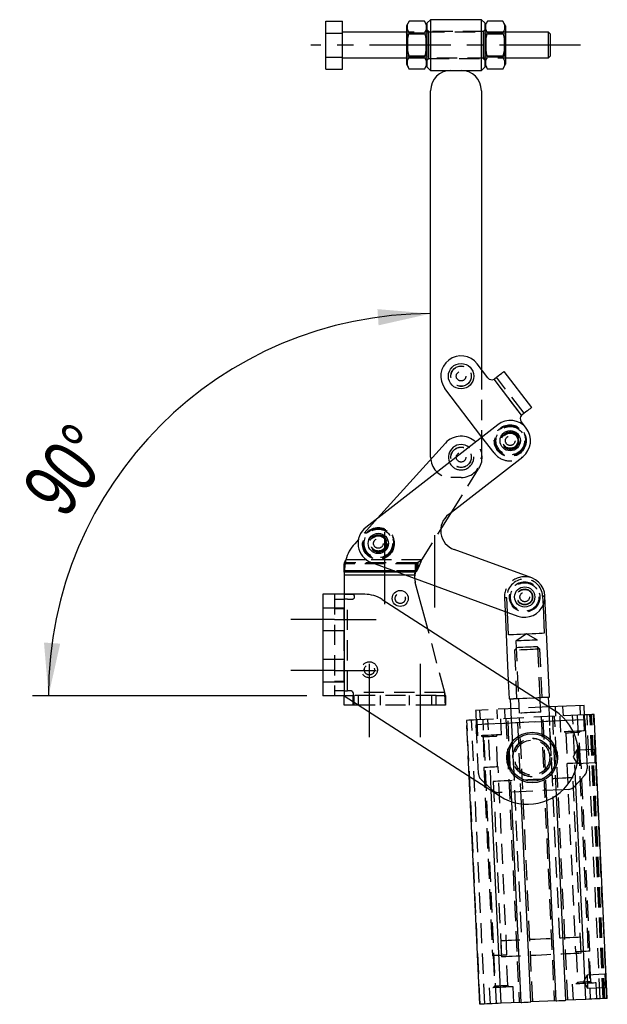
# Model space of a CAD drawing. Extents: x 96 to 729, y 56 to 572.
# Tile 5 of 14: x 311 to 384, y 73 to 196. Entities that reach past the tile are written whole.
import ezdxf

# ---------------------------------------------------------------- set-up
doc = ezdxf.new("R2010")
doc.units = 0
doc.header["$LTSCALE"] = 2
doc.linetypes.add('CENTERX2', pattern=[20.32, 12.7, -2.54, 2.54, -2.54])
doc.linetypes.add('HIDDEN', pattern=[1.905, 1.27, -0.635])
doc.layers.get('0').update_dxf_attribs({"linetype": 'CONTINUOUS'})
doc.styles.add('SLDTEXTSTYLE0', font='TXT', dxfattribs={"width": 0.75})
doc.dimstyles.new('SLDDIMSTYLE6', dxfattribs={"dimtxt": 7, "dimasz": 6.604, "dimexe": 0, "dimexo": 0.0625, "dimgap": 1.75, "dimtad": 1, "dimdec": 4, "dimlfac": 5, "dimzin": 12, "dimtxsty": 'SLDTEXTSTYLE0', "dimsah": 1, "dimcen": 0.09, "dimazin": 3, "dimtfac": 1, "dimtofl": 0, "dimtmove": 0, "dimatfit": 3, "dimtolj": 1, "dimtzin": 12})

# ---------------------------------------------------------------- blocks, each defined once
blk = doc.blocks.new('_D_15')
at = {"color": 179, "linetype": 'CONTINUOUS'}
blk.add_line((346.52, 111.21), (312.19, 111.21), dxfattribs=at)
blk.add_arc((362.04, 111.21), 47.86, 90, 180, dxfattribs=at)
for points in [[(362.04, 159.07), (355.38, 159.63), (355.52, 157.6)], [(314.19, 111.21), (315.65, 117.73), (313.62, 117.87)]]:
    blk.add_solid(points, dxfattribs=at)
at = {"color": 179, "linetype": 'CONTINUOUS', "insert": (310.58, 137.38, 0.04), "char_height": 7, "attachment_point": 1, "rotation": 53.1915, "style": 'SLDTEXTSTYLE0'}
blk.add_mtext('90°', dxfattribs=at)

msp = doc.modelspace()

# ---------------------------------------------------------------- linework, layer by layer
at = {"color": 7, "linetype": 'CONTINUOUS'}
for p, q in [((348.896905, 195.711333), (351.016906, 195.711333)), ((348.896905, 194.21022), (348.896905, 195.711333)), ((351.016906, 194.21022), (351.016906, 195.711333)), ((359.364598, 195.711333), (359.016905, 195.109112)), ((359.016905, 195.109112), (359.016905, 190.309108)), ((361.269213, 195.711333), (359.364598, 195.711333)), ((361.616905, 195.109112), (361.269213, 195.711333)), ((362.016905, 195.884109), (361.616905, 195.484109)), ((361.616905, 192.709107), (361.616905, 195.484109)), ((368.416905, 195.884109), (362.016905, 195.884109)), ((362.016905, 195.884109), (362.016905, 192.709107)), ((368.816905, 195.484109), (368.416905, 195.884109)), ((368.416905, 192.709107), (368.416905, 195.884109)), ((369.164598, 195.711333), (368.816905, 195.109112)), ((368.816905, 195.484109), (368.816905, 192.709107)), ((371.069213, 195.711333), (369.164598, 195.711333)), ((371.416906, 195.109112), (371.069213, 195.711333)), ((371.416906, 195.109112), (371.416906, 190.309108)), ((348.896905, 191.208), (348.896905, 194.21022)), ((348.896905, 194.21022), (351.016906, 194.21022)), ((359.016905, 194.30911), (351.016906, 194.30911)), ((351.016906, 191.208), (351.016906, 194.21022)), ((361.269213, 194.21022), (359.364598, 194.21022)), ((371.069213, 194.21022), (369.164598, 194.21022)), ((376.816905, 194.30911), (371.416906, 194.30911)), ((377.016905, 194.109107), (376.816905, 194.30911)), ((376.816905, 191.323472), (376.816905, 194.30911)), ((377.016905, 194.109107), (377.016905, 191.496677)), ((361.616905, 189.934111), (361.616905, 192.709107)), ((362.016905, 192.709107), (362.016905, 189.534111)), ((368.416905, 189.534111), (368.416905, 192.709107)), ((368.816905, 192.709107), (368.816905, 189.934111)), ((348.896905, 191.208), (351.016906, 191.208)), ((348.896905, 189.706887), (348.896905, 191.208)), ((351.016906, 189.706887), (351.016906, 191.208)), ((361.269213, 191.208), (359.364598, 191.208)), ((371.069213, 191.208), (369.164598, 191.208)), ((376.816905, 191.10911), (376.816905, 191.323472)), ((376.816905, 191.10911), (377.016905, 191.309107)), ((377.016905, 191.496677), (377.016905, 191.309107)), ((351.016906, 191.10911), (359.016905, 191.10911)), ((359.016905, 190.309108), (359.364598, 189.706887)), ((361.269213, 189.706887), (361.616905, 190.309108)), ((361.616905, 189.934111), (362.016905, 189.534111)), ((368.416905, 189.534111), (368.816905, 189.934111)), ((368.816905, 190.309108), (369.164598, 189.706887)), ((371.069213, 189.706887), (371.416906, 190.309108)), ((371.416906, 191.10911), (376.816905, 191.10911)), ((348.896905, 189.706887), (351.016906, 189.706887)), ((361.269213, 189.706887), (359.364598, 189.706887)), ((362.016905, 189.534111), (364.581906, 189.534111)), ((364.581906, 189.534111), (365.851906, 189.534111)), ((365.851906, 189.534111), (368.416905, 189.534111)), ((371.069213, 189.706887), (369.164598, 189.706887)), ((362.041906, 141.07411), (362.041906, 186.994112)), ((368.391905, 186.994112), (368.391905, 152.091346)), ((369.205577, 151.023189), (367.872449, 152.773268)), ((374.697489, 147.312165), (371.255595, 151.830546)), ((369.979565, 150.865261), (370.046451, 150.909475)), ((373.427952, 146.338356), (369.979565, 150.865261)), ((368.465332, 143.611661), (363.831362, 149.694953)), ((374.029076, 144.691093), (373.374632, 145.550222)), ((373.488345, 146.391095), (373.427952, 146.338356)), ((370.44769, 145.155773), (353.927861, 132.288028)), ((368.391905, 143.708054), (368.391905, 143.554468)), ((363.89203, 142.842863), (355.404505, 133.438226)), ((362.041906, 141.07411), (362.055854, 140.808282)), ((364.278979, 133.911552), (373.569377, 141.148097)), ((363.302005, 132.012967), (364.687445, 134.229718)), ((352.995355, 130.768757), (352.530231, 130.253374)), ((374.693619, 125.965244), (364.967423, 129.522234)), ((351.221505, 126.672877), (351.221505, 127.712108)), ((351.231779, 127.873563), (351.231779, 126.834332)), ((354.616306, 127.898709), (372.94882, 121.194282)), ((351.221505, 126.672877), (351.221505, 126.672674)), ((351.221505, 126.672674), (351.221505, 126.326264)), ((351.221505, 126.326264), (351.221505, 123.91403)), ((361.682978, 119.578329), (360.122648, 125.40156)), ((348.521506, 123.91403), (348.521506, 111.21403)), ((351.221505, 123.91403), (348.521506, 123.91403)), ((351.221505, 123.91403), (351.221505, 111.21403)), ((353.784478, 123.91403), (351.221505, 123.91403)), ((376.945366, 111.05112), (376.358489, 123.69751)), ((355.953035, 123.275185), (377.614089, 109.299863)), ((376.113101, 122.484831), (376.273495, 119.02855)), ((371.362262, 121.774506), (371.766076, 113.072896)), ((371.800989, 118.820996), (371.669133, 121.662279)), ((351.221505, 111.21403), (348.521506, 111.21403)), ((351.221505, 111.21403), (370.728922, 98.628196)), ((351.221505, 110.02403), (351.221505, 111.21403)), ((376.008481, 110.962205), (376.006377, 111.007545)), ((376.863249, 109.800581), (376.807622, 110.999291)), ((352.421505, 110.02403), (351.221505, 110.02403)), ((353.065946, 110.02403), (352.421505, 110.02403)), ((375.735425, 110.949534), (375.102693, 110.920171)), ((375.756359, 110.498437), (375.735425, 110.949534)), ((381.258519, 110.004551), (376.839696, 109.799488)), ((384.163164, 73.299743), (382.512857, 108.86147)), ((381.341961, 108.206486), (381.626259, 102.080304)), ((368.180364, 72.558031), (366.854529, 101.127885)), ((381.3145, 101.216395), (380.078966, 99.860605)), ((381.472658, 73.174883), (380.226735, 100.022757)), ((370.870868, 72.682888), (369.634049, 99.334589)), ((378.972748, 73.058871), (377.780986, 98.73965)), ((379.247642, 99.470176), (378.628961, 99.441465)), ((373.370777, 72.798903), (372.204696, 97.926302)), ((374.577479, 72.854901), (373.426453, 97.65789)), ((377.766048, 73.002873), (376.601492, 98.097373)), ((373.370777, 72.798903), (370.870868, 72.682888)), ((377.766048, 73.002873), (374.577479, 72.854901)), ((381.472658, 73.174883), (378.972748, 73.058871))]:
    msp.add_line(p, q, dxfattribs=at)
at = {"color": 7, "linetype": 'HIDDEN'}
for p, q in [((371.416906, 194.30911), (359.016905, 194.30911)), ((359.133299, 194.059111), (359.016905, 194.225336)), ((359.133299, 194.059111), (359.133299, 191.35911)), ((361.500511, 194.059111), (359.133299, 194.059111)), ((361.616905, 194.225336), (361.500511, 194.059111)), ((361.500511, 191.35911), (361.500511, 194.059111)), ((361.816905, 194.409109), (361.616905, 194.609112)), ((361.816905, 192.709107), (361.816905, 194.409109)), ((368.616905, 194.409109), (361.816905, 194.409109)), ((368.816905, 194.609112), (368.616905, 194.409109)), ((368.616905, 194.409109), (368.616905, 192.709107)), ((368.9333, 194.059111), (368.816905, 194.225336)), ((368.9333, 194.059111), (368.9333, 191.35911)), ((371.300511, 194.059111), (368.9333, 194.059111)), ((371.416906, 194.225336), (371.300511, 194.059111)), ((371.300511, 191.35911), (371.300511, 194.059111)), ((361.816905, 191.009111), (361.816905, 192.709107)), ((368.616905, 192.709107), (368.616905, 191.009111)), ((359.016905, 191.192884), (359.133299, 191.35911)), ((359.133299, 191.35911), (361.500511, 191.35911)), ((361.500511, 191.35911), (361.616905, 191.192884)), ((368.816905, 191.192884), (368.9333, 191.35911)), ((368.9333, 191.35911), (371.300511, 191.35911)), ((371.300511, 191.35911), (371.416906, 191.192884)), ((359.016905, 191.10911), (371.416906, 191.10911)), ((361.616905, 190.809108), (361.816905, 191.009111)), ((361.816905, 191.009111), (368.616905, 191.009111)), ((368.616905, 191.009111), (368.816905, 190.809108)), ((368.391905, 152.091346), (368.391905, 143.708054)), ((373.427952, 146.338356), (369.979565, 150.865261)), ((373.742903, 146.585006), (370.301007, 151.103387)), ((368.391905, 143.554468), (368.391905, 141.07411)), ((369.98799, 141.612778), (368.465332, 143.611661)), ((364.687445, 134.229718), (368.090634, 139.674933)), ((365.851906, 138.534109), (364.581906, 138.534109)), ((355.404505, 133.438226), (352.995355, 130.768757)), ((360.931433, 128.219973), (363.302005, 132.012967)), ((360.162373, 127.711905), (351.221505, 127.711905)), ((360.293334, 127.873563), (351.231779, 127.873563)), ((360.931433, 128.219973), (351.409758, 128.219973)), ((360.931433, 128.219973), (354.008634, 128.219973)), ((360.162373, 126.672877), (360.162373, 127.712108)), ((360.293334, 127.873563), (360.422171, 127.928928)), ((360.293334, 126.834332), (360.293334, 127.873563)), ((360.293334, 126.834332), (360.422171, 127.055792)), ((360.422171, 127.928928), (360.422171, 127.055792)), ((360.162373, 126.672674), (351.221505, 126.672674)), ((360.050204, 126.326264), (351.221505, 126.326264)), ((360.293334, 126.834332), (351.231779, 126.834332)), ((360.293334, 126.834332), (357.526725, 126.834332)), ((360.162373, 126.672674), (357.968762, 126.672674)), ((360.050204, 126.326264), (358.915982, 126.326264)), ((360.162373, 126.672877), (360.162373, 126.672674)), ((360.162373, 126.526264), (360.162373, 126.672674)), ((350.021506, 123.91403), (350.021506, 111.21403)), ((351.221505, 123.91403), (351.221505, 111.21403)), ((351.221505, 123.91403), (351.221505, 123.904029)), ((352.221505, 123.904029), (351.221505, 123.904029)), ((351.221505, 123.904029), (351.221505, 123.30403)), ((371.28395, 123.462016), (371.362262, 121.774506)), ((371.669133, 121.662279), (371.584966, 123.475986)), ((376.057473, 123.683541), (376.113101, 122.484831)), ((350.021506, 122.16403), (348.521506, 122.16403)), ((350.021506, 123.30403), (351.221505, 123.30403)), ((351.221505, 122.16403), (350.021506, 122.16403)), ((351.221505, 122.10403), (350.021506, 122.10403)), ((351.221505, 123.30403), (351.221505, 122.10403)), ((351.621505, 123.30403), (351.221505, 123.30403)), ((351.221505, 113.02403), (351.221505, 122.10403)), ((351.621505, 111.82403), (351.621505, 123.30403)), ((351.621505, 123.30403), (352.221505, 123.30403)), ((348.521506, 119.36403), (350.021506, 119.36403)), ((350.021506, 119.36403), (351.221505, 119.36403)), ((363.814326, 111.62403), (361.682978, 119.578329)), ((374.036447, 118.941925), (372.715789, 118.062588)), ((375.432866, 118.188679), (374.036447, 118.941925)), ((372.821708, 117.221205), (372.529459, 116.900513)), ((372.715789, 118.062588), (373.049559, 110.870328)), ((375.726019, 117.048854), (375.405327, 117.341103)), ((375.766635, 110.996419), (375.432866, 118.188679)), ((372.529459, 116.900513), (372.811921, 110.813863)), ((376.006377, 111.007545), (375.726019, 117.048854)), ((350.021506, 115.76403), (348.521506, 115.76403)), ((351.221505, 115.76403), (350.021506, 115.76403)), ((348.521506, 112.96403), (350.021506, 112.96403)), ((350.021506, 113.02403), (351.221505, 113.02403)), ((350.021506, 112.96403), (351.221505, 112.96403)), ((351.221505, 113.02403), (351.221505, 111.82403)), ((371.766076, 113.072896), (371.870828, 110.815627)), ((351.221505, 111.82403), (350.021506, 111.82403)), ((351.221505, 111.82403), (351.621505, 111.82403)), ((351.221505, 111.82403), (351.221505, 111.22403)), ((351.221505, 111.21403), (351.221505, 111.22403)), ((351.221505, 111.22403), (352.421505, 111.22403)), ((352.021505, 111.82403), (351.621505, 111.82403)), ((363.814326, 111.62403), (352.304348, 111.62403)), ((352.321506, 111.52403), (352.321506, 111.22403)), ((352.321506, 110.02403), (352.321506, 111.22403)), ((362.721505, 111.22403), (352.421505, 111.22403)), ((352.421505, 111.22403), (352.421505, 110.02403)), ((352.421505, 111.22403), (352.421505, 110.439812)), ((352.971505, 111.22403), (352.971505, 110.02403)), ((355.771505, 110.02403), (355.771505, 111.22403)), ((359.371505, 111.22403), (359.371505, 110.02403)), ((362.171505, 110.02403), (362.171505, 111.22403)), ((362.721505, 110.02403), (362.721505, 111.22403)), ((362.721505, 111.22403), (363.921506, 111.22403)), ((363.921506, 111.22403), (363.921506, 110.02403)), ((362.721505, 110.02403), (353.065946, 110.02403)), ((363.921506, 110.02403), (362.721505, 110.02403)), ((376.839696, 109.799488), (367.67314, 109.374098)), ((372.012781, 110.776778), (373.41276, 80.609245)), ((375.102693, 110.920171), (373.084978, 110.826535)), ((373.16842, 109.02847), (373.084978, 110.826535)), ((375.818867, 109.151469), (375.756359, 110.498437)), ((378.207599, 80.831758), (376.863249, 109.800581)), ((377.718018, 108.638957), (377.662389, 109.837666)), ((378.561423, 109.879388), (378.61705, 108.680678)), ((380.814685, 108.782663), (380.759056, 109.981373)), ((381.314148, 108.805841), (367.728768, 108.175388)), ((368.172603, 109.397276), (368.228231, 108.198566)), ((370.425865, 108.300551), (370.370238, 109.499261)), ((371.26927, 109.540982), (371.324899, 108.342273)), ((375.870006, 108.553196), (377.520311, 72.991467)), ((376.601492, 98.097373), (376.115743, 108.5646)), ((377.280462, 100.810257), (376.918878, 108.601871)), ((377.780986, 98.73965), (377.322443, 108.620599)), ((379.218485, 73.070274), (377.56818, 108.632003)), ((378.21748, 108.662135), (378.310194, 106.664285)), ((380.226735, 100.022757), (379.822353, 108.736612)), ((380.385147, 108.762729), (382.035453, 73.201002)), ((381.306969, 106.803356), (381.214255, 108.801206)), ((383.27386, 73.258472), (381.623555, 108.8202)), ((383.640452, 73.275484), (381.990147, 108.837212)), ((383.723636, 73.279346), (382.073331, 108.841073)), ((383.845829, 73.285014), (382.195522, 108.846743)), ((384.103229, 73.296959), (382.452922, 108.858688)), ((366.854529, 101.127885), (366.530058, 108.119759)), ((368.240299, 72.560812), (366.589994, 108.122541)), ((368.821606, 72.587789), (367.171301, 108.149517)), ((381.341961, 108.206486), (367.756582, 107.576033)), ((378.992032, 108.097434), (367.756582, 107.576033)), ((368.040879, 101.44985), (367.756582, 107.576033)), ((367.828661, 108.180023), (367.921374, 106.182173)), ((370.268117, 72.654919), (368.617811, 108.216645)), ((369.634049, 99.334589), (369.220563, 108.244617)), ((370.918149, 106.321244), (370.825436, 108.319094)), ((371.474737, 108.349226), (373.125042, 72.787497)), ((372.204696, 97.926302), (371.720472, 108.36063)), ((372.124038, 108.379358), (372.485622, 100.587744)), ((373.426453, 97.65789), (372.927174, 108.416629)), ((374.823215, 72.866304), (373.172909, 108.428033)), ((368.420837, 106.205352), (368.60188, 106.040367)), ((370.253702, 106.117023), (370.418688, 106.298066)), ((370.4311, 102.294337), (370.253702, 106.117023)), ((378.809657, 106.687464), (378.9907, 106.522479)), ((378.9907, 106.522479), (379.168098, 102.699792)), ((380.642522, 106.599135), (380.807506, 106.780177)), ((380.81992, 102.776449), (380.642522, 106.599135)), ((368.60188, 106.040367), (368.779278, 102.217681)), ((380.318165, 104.381714), (379.879654, 103.533675)), ((382.542572, 104.484942), (380.318165, 104.381714)), ((382.650401, 104.603268), (382.542572, 104.484942)), ((379.094977, 102.696399), (380.188999, 79.121772)), ((379.879654, 103.533675), (380.394821, 102.729892)), ((380.394821, 102.729892), (382.619228, 102.83312)), ((381.987064, 79.205213), (380.893042, 102.779842)), ((382.619228, 102.83312), (382.737552, 102.725289)), ((368.706157, 102.214288), (369.80018, 78.63966)), ((371.598244, 78.723101), (370.504222, 102.29773)), ((369.787097, 99.382993), (368.431308, 100.618527)), ((369.888417, 100.467216), (370.908268, 78.490866)), ((380.897518, 78.954435), (379.877666, 100.930785)), ((378.628961, 99.441465), (370.651006, 99.071234)), ((370.815555, 80.488715), (370.908268, 78.490866)), ((380.897518, 78.954435), (380.804804, 80.952285)), ((380.26212, 79.125164), (380.439519, 75.30248)), ((382.091341, 75.379134), (381.913942, 79.201821)), ((369.873301, 78.643052), (370.0507, 74.820367)), ((371.702522, 74.897022), (371.525123, 78.719709)), ((380.439519, 75.30248), (380.274535, 75.121436)), ((381.625429, 76.212032), (381.186918, 75.363992)), ((381.186918, 75.363992), (381.702085, 74.560208)), ((383.849837, 76.315258), (381.625429, 76.212032)), ((382.272384, 75.214148), (382.091341, 75.379134)), ((382.864561, 73.239476), (382.771846, 75.237329)), ((383.957668, 76.433585), (383.849837, 76.315258)), ((369.386252, 74.616144), (369.478966, 72.618295)), ((370.0507, 74.820367), (369.885715, 74.639324)), ((371.883564, 74.732036), (371.702522, 74.897022)), ((372.475741, 72.757367), (372.383027, 74.755216)), ((379.775072, 75.098256), (379.867785, 73.100407)), ((381.702085, 74.560208), (383.926492, 74.663437)), ((383.926492, 74.663437), (384.044819, 74.555607))]:
    msp.add_line(p, q, dxfattribs=at)
at = {"color": 218, "linetype": 'CENTERX2', "ltscale": 0.4}
msp.add_line((380.816905, 192.70911), (347.016905, 192.70911), dxfattribs=at)
at = {"color": 179, "linetype": 'CENTERX2', "ltscale": 0.4}
for p, q in [((356.301505, 122.672876), (356.301505, 131.712107)), ((362.576099, 122.277425), (362.576099, 131.316655)), ((350.021505, 120.76403), (344.521505, 120.76403)), ((350.021505, 120.76403), (355.221505, 120.76403)), ((354.371505, 106.02403), (354.371505, 115.22403)), ((360.771505, 106.02403), (360.771505, 115.22403)), ((350.021505, 114.36403), (344.521505, 114.36403)), ((350.021505, 114.36403), (355.221505, 114.36403))]:
    msp.add_line(p, q, dxfattribs=at)
at = {"color": 8, "linetype": 'CONTINUOUS'}
for p, q in [((354.008634, 128.219973), (351.409758, 128.219973)), ((357.968762, 126.672674), (351.221505, 126.672674)), ((358.915982, 126.326264), (351.221505, 126.326264)), ((357.526725, 126.834332), (351.231779, 126.834332)), ((352.421505, 110.439812), (352.421505, 110.02403)), ((381.341961, 108.206486), (378.992032, 108.097434))]:
    msp.add_line(p, q, dxfattribs=at)
at = {"color": 7, "linetype": 'CONTINUOUS', "flags": 128}
for points in [[(370.046451, 150.909475), (370.285501, 151.091573), (370.513647, 151.265366), (370.722667, 151.424588), (370.905032, 151.563502), (371.05417, 151.677109), (371.16471, 151.761315), (371.232666, 151.813082), (371.255595, 151.830546)], [(374.697489, 147.312165), (374.674562, 147.294701), (374.606604, 147.242934), (374.496064, 147.158728), (374.346926, 147.045121), (374.164561, 146.906207), (373.955541, 146.746985), (373.727395, 146.573193), (373.488345, 146.391095)], [(376.273495, 119.02855), (375.997018, 119.01572), (375.645391, 118.999402), (375.232098, 118.980222), (374.772989, 118.958917), (374.285667, 118.936302), (373.788819, 118.913245), (373.301496, 118.89063), (372.842387, 118.869323), (372.429094, 118.850144), (372.077467, 118.833827), (371.800989, 118.820996)], [(375.036994, 110.962559), (375.462117, 110.982287), (375.879859, 111.001673), (376.244405, 111.018591), (376.542585, 111.032428), (376.763617, 111.042686), (376.899515, 111.048992), (376.945366, 111.05112)], [(376.807622, 110.999291), (376.76124, 110.997138), (376.623893, 110.990765), (376.400891, 110.980416), (376.100867, 110.966493), (375.735425, 110.949534)], [(381.341961, 108.206486), (381.325683, 108.557271), (381.31003, 108.894576), (381.295604, 109.205438), (381.282959, 109.47791), (381.272582, 109.701523), (381.264872, 109.867682), (381.260123, 109.970002), (381.258519, 110.004551)], [(382.512857, 108.86147), (382.238345, 108.84873), (381.9446, 108.835099), (381.632354, 108.820608), (381.314148, 108.805841)], [(373.370777, 72.798903), (373.445668, 72.802378), (373.694258, 72.813914), (373.974128, 72.826902), (374.253999, 72.83989), (374.502588, 72.851426), (374.577479, 72.854901)], [(377.766048, 73.002873), (377.840938, 73.006348), (378.089528, 73.017884), (378.369399, 73.030872), (378.649268, 73.04386), (378.897858, 73.055396), (378.972748, 73.058871)], [(384.163164, 73.299743), (383.888649, 73.287002), (383.594905, 73.273371), (383.28266, 73.258881), (382.952692, 73.243568), (382.605823, 73.227472), (382.242918, 73.210631), (381.864882, 73.193086), (381.472658, 73.174883)], [(370.870868, 72.682888), (370.478644, 72.664688), (370.100609, 72.647143), (369.737704, 72.630302), (369.390836, 72.614206), (369.060868, 72.598893), (368.748621, 72.584403), (368.454876, 72.570772), (368.180364, 72.558031)]]:
    msp.add_lwpolyline(points, dxfattribs=at)
at = {"color": 7, "linetype": 'HIDDEN', "flags": 128}
for points in [[(371.584966, 123.475986), (371.454777, 123.469944), (371.360355, 123.465563), (371.303124, 123.462907), (371.28395, 123.462016)], [(376.057473, 123.683541), (376.187662, 123.689582), (376.282084, 123.693965), (376.339315, 123.69662), (376.358489, 123.69751), (376.339315, 123.69662), (376.282084, 123.693965), (376.187662, 123.689582), (376.057473, 123.683541)], [(375.432866, 118.188679), (375.386575, 118.186531), (375.250857, 118.180232), (375.034959, 118.170213), (374.753596, 118.157156), (374.425944, 118.141951), (374.074328, 118.125633), (373.722713, 118.109316), (373.395059, 118.094111), (373.113697, 118.081053), (372.8978, 118.071034), (372.762081, 118.064736), (372.715789, 118.062588), (372.715789, 118.062588)], [(375.405327, 117.341103), (375.402315, 117.340963), (375.330739, 117.337641), (375.168887, 117.33013), (374.928762, 117.318987), (374.628176, 117.305037), (374.289419, 117.289317), (373.937616, 117.272991), (373.598859, 117.25727), (373.298271, 117.243321), (373.058148, 117.232178), (372.896296, 117.224667), (372.82472, 117.221345), (372.821708, 117.221205)], [(375.726019, 117.048854), (375.714367, 117.048314), (375.622158, 117.044035), (375.443098, 117.035725), (375.187596, 117.023868), (374.870497, 117.009153), (374.510233, 116.992434), (374.12774, 116.974684), (373.745247, 116.956934), (373.384983, 116.940215), (373.067885, 116.9255), (372.812382, 116.913642), (372.633322, 116.905332), (372.541114, 116.901054), (372.529459, 116.900513)], [(371.870828, 110.815627), (371.882317, 110.81616), (371.973606, 110.820397), (372.152883, 110.828716), (372.413668, 110.840819), (372.74654, 110.856266), (373.139462, 110.8745), (373.578237, 110.894862), (374.047007, 110.916617), (374.528826, 110.938976), (375.006281, 110.961133), (375.036994, 110.962559)], [(373.084978, 110.826535), (372.719537, 110.809576), (372.419511, 110.795653), (372.196511, 110.785304), (372.059162, 110.77893), (372.012781, 110.776778)], [(367.67314, 109.374098), (367.674743, 109.339548), (367.679491, 109.237228), (367.687203, 109.071069), (367.69758, 108.847457), (367.710224, 108.574984), (367.72465, 108.264122), (367.740304, 107.926818), (367.756582, 107.576033)], [(375.818867, 109.151469), (375.513204, 109.137284), (375.18572, 109.122086), (374.843425, 109.106202), (374.493644, 109.089969), (374.143863, 109.073737), (373.801569, 109.057852), (373.474084, 109.042655), (373.16842, 109.02847)], [(367.728768, 108.175388), (367.410562, 108.160621), (367.098316, 108.14613), (366.804571, 108.132499), (366.530058, 108.119759)], [(370.918149, 106.321244), (370.891609, 106.320012), (370.775544, 106.314626), (370.57429, 106.305287), (370.300492, 106.292581), (369.971355, 106.277306), (369.60756, 106.260424), (369.231964, 106.242994), (368.868169, 106.226111), (368.539032, 106.210837), (368.265235, 106.198131), (368.063981, 106.188791), (367.947916, 106.183405), (367.921374, 106.182173)], [(370.253702, 106.117023), (370.241155, 106.116441), (370.143052, 106.111888), (369.958677, 106.103332), (369.710269, 106.091804), (369.427791, 106.078695), (369.145313, 106.065586), (368.896906, 106.054058), (368.712531, 106.045502), (368.614427, 106.040949), (368.60188, 106.040367)], [(381.306969, 106.803356), (381.280429, 106.802124), (381.164363, 106.796738), (380.963108, 106.787398), (380.689311, 106.774692), (380.360175, 106.759418), (379.996379, 106.742536), (379.620783, 106.725105), (379.256988, 106.708223), (378.927851, 106.692949), (378.654054, 106.680242), (378.452801, 106.670903), (378.336734, 106.665517), (378.310194, 106.664285)], [(380.642522, 106.599135), (380.629974, 106.598552), (380.53187, 106.593999), (380.347497, 106.585443), (380.099088, 106.573916), (379.81661, 106.560807), (379.534132, 106.547698), (379.285725, 106.53617), (379.10135, 106.527614), (379.003247, 106.523061), (378.9907, 106.522479)], [(380.318165, 104.381714), (380.318748, 104.369167), (380.3233, 104.271063), (380.331856, 104.086689), (380.343384, 103.838281), (380.356494, 103.555803)], [(382.542572, 104.484942), (382.543154, 104.472395), (382.547707, 104.374291), (382.556263, 104.189916), (382.567791, 103.941509), (382.580899, 103.659031)], [(382.580899, 103.659031), (382.594009, 103.376553), (382.605537, 103.128146), (382.614093, 102.943771), (382.618644, 102.845667), (382.619228, 102.83312)], [(380.893042, 102.779842), (380.88997, 102.779699), (380.817318, 102.776328), (380.655449, 102.768816), (380.421901, 102.757978), (380.141984, 102.744988), (379.846034, 102.731253), (379.566117, 102.718263), (379.33257, 102.707426), (379.1707, 102.699913), (379.098048, 102.696542), (379.094977, 102.696399)], [(380.356494, 103.555803), (380.369603, 103.273325), (380.38113, 103.024918), (380.389686, 102.840544), (380.394239, 102.74244), (380.394821, 102.729892)], [(370.504222, 102.29773), (370.501152, 102.297588), (370.4285, 102.294216), (370.266629, 102.286704), (370.033082, 102.275866), (369.753165, 102.262876), (369.457214, 102.249142), (369.177298, 102.236152), (368.94375, 102.225313), (368.78188, 102.217802), (368.709228, 102.21443), (368.706157, 102.214288)], [(379.877666, 100.930785), (379.866022, 100.930244), (379.7732, 100.925937), (379.589281, 100.917401), (379.317695, 100.904798), (378.963499, 100.888361), (378.533294, 100.868397), (378.03509, 100.845277), (377.478169, 100.819431), (376.872905, 100.791343), (376.230576, 100.761534), (375.563144, 100.730562), (374.883041, 100.699), (374.20294, 100.667439), (373.535508, 100.636465), (372.893177, 100.606657), (372.287915, 100.578568), (371.730994, 100.552724), (371.23279, 100.529604), (370.802583, 100.509639), (370.448389, 100.493202), (370.176801, 100.480598), (369.992884, 100.472064), (369.900061, 100.467756), (369.888417, 100.467216)], [(380.804804, 80.952285), (380.793161, 80.951745), (380.700337, 80.947439), (380.516419, 80.938903), (380.244834, 80.9263), (379.890637, 80.909861), (379.460431, 80.889896), (378.962227, 80.866779), (378.405306, 80.840931), (377.800043, 80.812845), (377.157714, 80.783037), (376.49028, 80.752064), (375.81018, 80.7205), (375.130079, 80.688939), (374.462647, 80.657966), (373.820316, 80.628158), (373.215053, 80.600069), (372.658132, 80.574224), (372.159928, 80.551104), (371.729722, 80.531139), (371.375525, 80.514703), (371.10394, 80.5021), (370.920022, 80.493564), (370.827198, 80.489258), (370.815555, 80.488715)], [(380.897518, 78.954435), (380.885874, 78.953896), (380.79305, 78.949586), (380.609133, 78.941054), (380.337547, 78.928451), (379.983351, 78.912012), (379.553144, 78.892047), (379.05494, 78.868926), (378.49802, 78.843082), (377.892757, 78.814993), (377.250427, 78.785185), (376.582994, 78.754211), (375.902893, 78.722651), (375.222792, 78.69109), (374.55536, 78.660116), (373.913029, 78.630308), (373.307766, 78.602219), (372.750846, 78.576375), (372.252642, 78.553254), (371.822435, 78.53329), (371.46824, 78.516854), (371.196653, 78.50425), (371.012736, 78.495715), (370.919912, 78.491408), (370.908268, 78.490866)], [(380.897518, 78.954435), (380.885874, 78.953896), (380.79305, 78.949586), (380.609133, 78.941054), (380.337547, 78.928451), (379.983351, 78.912012), (379.553144, 78.892047), (379.05494, 78.868926), (378.49802, 78.843082), (377.892757, 78.814993), (377.250427, 78.785185), (376.582994, 78.754211), (375.902893, 78.722651), (375.222792, 78.69109), (374.55536, 78.660116), (373.913029, 78.630308), (373.307766, 78.602219), (372.750846, 78.576375), (372.252642, 78.553254), (371.822435, 78.53329), (371.46824, 78.516854), (371.196653, 78.50425), (371.012736, 78.495715), (370.919912, 78.491408), (370.908268, 78.490866)], [(381.987064, 79.205213), (381.983993, 79.20507), (381.911342, 79.201699), (381.749471, 79.194186), (381.515924, 79.18335), (381.236008, 79.170359), (380.940056, 79.156626), (380.660139, 79.143635), (380.426592, 79.132796), (380.264722, 79.125286), (380.19207, 79.121912), (380.188999, 79.121772)], [(371.598244, 78.723101), (371.595174, 78.722958), (371.522522, 78.719587), (371.360653, 78.712077), (371.127104, 78.701238), (370.847188, 78.688247), (370.551236, 78.674514), (370.27132, 78.661523), (370.037773, 78.650684), (369.875902, 78.643174), (369.80325, 78.639803), (369.80018, 78.63966)], [(382.771846, 75.237329), (382.745307, 75.236095), (382.629241, 75.23071), (382.427986, 75.22137), (382.154189, 75.208665), (381.825053, 75.193391), (381.461257, 75.176508), (381.085661, 75.159077), (380.721866, 75.142194), (380.392729, 75.12692), (380.118932, 75.114215), (379.917677, 75.104875), (379.801612, 75.09949), (379.775072, 75.098256)], [(382.091341, 75.379134), (382.078794, 75.378553), (381.980691, 75.373999), (381.796316, 75.365443), (381.547909, 75.353915), (381.265431, 75.340805), (380.982952, 75.327698), (380.734545, 75.316171), (380.55017, 75.307614), (380.452067, 75.303061), (380.439519, 75.30248)], [(381.625429, 76.212032), (381.626012, 76.199485), (381.630564, 76.101381), (381.63912, 75.917006), (381.650649, 75.668598), (381.663758, 75.38612)], [(381.663758, 75.38612), (381.676867, 75.103641), (381.688394, 74.855233), (381.69695, 74.670861), (381.701504, 74.572758), (381.702085, 74.560208)], [(383.849837, 76.315258), (383.850418, 76.302711), (383.854972, 76.204608), (383.863528, 76.020233), (383.875056, 75.771824), (383.888163, 75.489346)], [(383.888163, 75.489346), (383.901273, 75.206871), (383.912801, 74.958462), (383.921357, 74.774087), (383.925911, 74.675984), (383.926492, 74.663437)], [(372.383027, 74.755216), (372.356487, 74.753986), (372.240422, 74.748597), (372.039166, 74.739257), (371.76537, 74.726553), (371.436233, 74.711279), (371.072437, 74.694396), (370.696842, 74.676965), (370.333046, 74.660082), (370.00391, 74.644808), (369.730112, 74.632103), (369.528858, 74.622763), (369.412793, 74.617378), (369.386252, 74.616144)], [(371.702522, 74.897022), (371.689974, 74.896441), (371.591871, 74.891887), (371.407496, 74.883331), (371.159089, 74.871803), (370.876611, 74.858693), (370.594132, 74.845586), (370.345726, 74.834059), (370.16135, 74.825502), (370.063247, 74.820948), (370.0507, 74.820367)]]:
    msp.add_lwpolyline(points, dxfattribs=at)
at = {"color": 7, "linetype": 'CONTINUOUS'}
for centre, radius in [((365.851905, 151.23411), 1.5875), ((372.008533, 143.151936), 1.27), ((355.488705, 130.28419), 1.27), ((373.821219, 123.579763), 1.27), ((358.231905, 123.39571), 1), ((374.754625, 103.46619), 3.175), ((374.754625, 103.46619), 2.975)]:
    msp.add_circle(centre, radius, dxfattribs=at)
at = {"color": 7, "linetype": 'HIDDEN'}
for centre, radius in [((365.851905, 151.23411), 1.28), ((365.851905, 151.23411), 1.27), ((365.851905, 151.23411), 0.6), ((372.008533, 143.151936), 2), ((372.008533, 143.151936), 1.96), ((372.008533, 143.151936), 1.905), ((372.008533, 143.151936), 1.785), ((372.008533, 143.151936), 1.1), ((372.008533, 143.151936), 1.06), ((372.008533, 143.151936), 1), ((372.008533, 143.151936), 0.96), ((372.008533, 143.151936), 0.9525), ((372.008533, 143.151936), 0.6), ((365.851905, 141.07411), 1.28), ((365.851905, 141.07411), 1.27), ((365.851905, 141.07411), 0.6), ((355.488705, 130.28419), 2), ((355.488705, 130.28419), 1.96), ((355.488705, 130.28419), 1.905), ((355.488705, 130.28419), 1.785), ((355.488705, 130.28419), 1.1), ((355.488705, 130.28419), 1.06), ((355.488705, 130.28419), 1), ((355.488705, 130.28419), 0.96), ((355.488705, 130.28419), 0.9525), ((355.488705, 130.28419), 0.6), ((373.821219, 123.579763), 1.905), ((373.821219, 123.579763), 1.785), ((373.821219, 123.579763), 1), ((358.231905, 123.39571), 0.64), ((358.231905, 123.39571), 0.635), ((373.821219, 123.579763), 0.96), ((373.821219, 123.579763), 0.9525), ((373.821219, 123.579763), 0.6), ((354.371105, 114.45491), 1), ((354.371105, 114.45491), 0.64), ((354.371105, 114.45491), 0.635), ((374.754625, 103.46619), 2.42), ((374.754625, 103.46619), 2.4), ((374.754625, 103.46619), 2.2)]:
    msp.add_circle(centre, radius, dxfattribs=at)
at = {"color": 7, "linetype": 'CONTINUOUS'}
for centre, radius, start, end in [((364.581905, 186.99411), 2.54, 90, 180), ((365.851905, 186.99411), 2.54, 0, 90), ((365.851905, 151.23411), 2.54, 37.29848024, 217.29848024), ((369.682871, 151.38677), 0.6, 217.29848024, 299.63622458), ((372.008533, 143.151936), 2.54, 307.91600115, 127.91600115), ((373.851926, 145.913802), 0.6, 134.9607359, 217.29848024), ((365.851905, 141.07411), 2.64, 46.54163476, 137.93428608), ((365.851905, 141.07411), 1.5875, 52.35870446, 203.47329784), ((365.839823, 131.907715), 2.54, 127.91600115, 249.91191032), ((355.488705, 130.28419), 2.54, 127.91600115, 249.91191032), ((356.301505, 126.849863), 5.08, 137.93428608, 164.35318462), ((352.498438, 127.711909), 1.276933, 172.7271106, 179.99111258), ((352.498438, 126.672679), 1.276933, 172.7271106, 179.99111258), ((362.576099, 126.05896), 2.54, 183.24610007, 195), ((373.821219, 123.579763), 2.54, 249.91191032, 69.91191032), ((353.784479, 119.91403), 4, 57.17062145, 90), ((374.171505, 103.96403), 6.35, 237.17062145, 57.17062145), ((380.427549, 102.024675), 1.2, 317.65700102, 2.65700621), ((379.192014, 100.668886), 1.2, 272.65700621, 317.65700102)]:
    msp.add_arc(centre, radius, start, end, dxfattribs=at)
at = {"color": 7, "linetype": 'HIDDEN'}
for centre, radius, start, end in [((365.851905, 141.07411), 1.5875, 270, 52.35870446), ((365.851905, 141.07411), 2.64, 327.99515254, 46.54163476), ((364.581905, 141.07411), 2.54, 186.00740919, 270), ((365.851905, 141.07411), 2.54, 270, 0), ((372.008533, 143.151936), 2.54, 217.29848024, 307.91600115), ((365.851905, 141.07411), 1.5875, 203.47329784, 270), ((361.06246, 127.115864), 1.079658, 135.42879019, 146.47835617), ((362.576099, 126.05896), 2.54, 173.95913049, 183.24610007), ((361.06246, 126.076633), 1.079658, 135.42879019, 146.47835617), ((373.821219, 123.579763), 2.54, 69.91191032, 182.65700621), ((373.821219, 123.579763), 2.23866, 2.65700621, 182.65700621), ((352.221505, 123.60403), 0.3, 270, 90), ((352.021505, 111.52403), 0.3, 19.47122063, 90), ((369.239589, 101.505478), 1.2, 182.65700621, 227.65701139), ((370.595378, 100.269944), 1.2, 227.65701139, 272.65700621)]:
    msp.add_arc(centre, radius, start, end, dxfattribs=at)
at = {"color": 7, "linetype": 'CONTINUOUS'}
for points, knots in [([(359.364598, 194.21022), (359.297526, 194.340504), (359.161926, 194.603896), (359.112318, 194.994154), (359.185129, 195.367215), (359.304411, 195.595929), (359.364598, 195.711333)], [0, 0, 0, 0, 0.2646018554, 0.5349418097, 0.7653398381, 1, 1, 1, 1]), ([(361.269213, 195.711333), (361.336285, 195.581048), (361.471884, 195.317651), (361.521493, 194.927393), (361.448682, 194.55434), (361.3294, 194.325626), (361.269213, 194.21022)], [0, 0, 0, 0, 0.2646027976, 0.5349427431, 0.7653398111, 1, 1, 1, 1]), ([(369.164598, 194.21022), (369.097526, 194.340504), (368.961926, 194.603896), (368.912317, 194.994154), (368.985128, 195.367215), (369.104411, 195.595929), (369.164598, 195.711333)], [0, 0, 0, 0, 0.264601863, 0.5349418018, 0.7653398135, 1, 1, 1, 1]), ([(371.069213, 195.711333), (371.136285, 195.581048), (371.271885, 195.317651), (371.321494, 194.927393), (371.248681, 194.55434), (371.1294, 194.325626), (371.069213, 194.21022)], [0, 0, 0, 0, 0.2646028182, 0.5349427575, 0.7653398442, 1, 1, 1, 1]), ([(359.364598, 191.208), (359.27167, 191.590073), (359.117991, 192.221918), (359.132314, 193.138319), (359.239052, 193.754661), (359.336734, 194.109112), (359.364598, 194.21022)], [0, 0, 0, 0, 0.3856432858, 0.6377487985, 0.8966664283, 1, 1, 1, 1]), ([(361.269213, 194.21022), (361.297077, 194.10911), (361.393025, 193.760956), (361.500779, 193.144971), (361.517347, 192.228293), (361.362133, 191.590073), (361.269213, 191.208)], [0, 0, 0, 0, 0.1033340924, 0.3558135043, 0.6143548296, 1, 1, 1, 1]), ([(369.164598, 191.208), (369.07167, 191.590073), (368.917991, 192.221918), (368.932314, 193.138319), (369.039051, 193.754661), (369.136734, 194.109112), (369.164598, 194.21022)], [0, 0, 0, 0, 0.38564328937, 0.63774878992, 0.89666638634, 1, 1, 1, 1]), ([(371.069213, 194.21022), (371.097078, 194.10911), (371.193026, 193.760956), (371.300779, 193.144971), (371.317347, 192.228293), (371.162133, 191.590073), (371.069213, 191.208)], [0, 0, 0, 0, 0.1033341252, 0.3558135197, 0.6143548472, 1, 1, 1, 1]), ([(359.364598, 189.706887), (359.297526, 189.837173), (359.161926, 190.100569), (359.112317, 190.490827), (359.185129, 190.86388), (359.304411, 191.092594), (359.364598, 191.208)], [0, 0, 0, 0, 0.2646028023, 0.5349427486, 0.7653398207, 1, 1, 1, 1]), ([(361.269213, 191.208), (361.336285, 191.077716), (361.471885, 190.814324), (361.521493, 190.424066), (361.448682, 190.051005), (361.3294, 189.822292), (361.269213, 189.706887)], [0, 0, 0, 0, 0.2646018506, 0.5349418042, 0.7653398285, 1, 1, 1, 1]), ([(369.164598, 189.706887), (369.097526, 189.837173), (368.961926, 190.100569), (368.912317, 190.490827), (368.985129, 190.86388), (369.104411, 191.092594), (369.164598, 191.208)], [0, 0, 0, 0, 0.26460280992, 0.53494274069, 0.76533979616, 1, 1, 1, 1]), ([(371.069213, 191.208), (371.136285, 191.077716), (371.271885, 190.814324), (371.321494, 190.424066), (371.248682, 190.051005), (371.1294, 189.822292), (371.069213, 189.706887)], [0, 0, 0, 0, 0.2646018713, 0.5349418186, 0.7653398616, 1, 1, 1, 1]), ([(351.409758, 128.219973), (351.386598, 128.054309), (351.342735, 127.740541), (351.290695, 127.337311), (351.252082, 127.033037), (351.238215, 126.897323), (351.231779, 126.834332)], [0, 0, 0, 0, 0.2971939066, 0.5628845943, 0.7971178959, 1, 1, 1, 1]), ([(351.409758, 128.219973), (351.386717, 128.178792), (351.343646, 128.101808), (351.291409, 128.000681), (351.252563, 127.924296), (351.238288, 127.889452), (351.231779, 127.873563)], [0, 0, 0, 0, 0.3091498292, 0.5779164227, 0.8075252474, 1, 1, 1, 1])]:
    msp.add_open_spline(points, degree=3, knots=knots, dxfattribs=at)
at = {"color": 7, "linetype": 'HIDDEN'}
for points, knots in [([(360.050204, 126.326264), (360.068899, 126.466652), (360.106288, 126.74743), (360.143678, 126.999986), (360.162373, 127.126264)], [0, 0, 0, 0, 0.5000001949, 1, 1, 1, 1]), ([(360.050204, 126.326264), (360.068899, 126.466652), (360.106288, 126.74743), (360.143678, 126.999986), (360.162373, 127.126264)], [0, 0, 0, 0, 0.5000001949, 1, 1, 1, 1]), ([(360.422171, 127.055792), (360.464609, 127.134985), (360.549486, 127.293373), (360.676802, 127.582167), (360.804118, 127.893898), (360.888994, 128.111282), (360.931433, 128.219973)], [0, 0, 0, 0, 0.25000037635, 0.50000057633, 0.75000031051, 1, 1, 1, 1]), ([(360.422171, 127.928928), (360.507048, 127.970949), (360.676802, 128.05499), (360.846556, 128.164979), (360.931433, 128.219973)], [0, 0, 0, 0, 0.5000000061, 1, 1, 1, 1]), ([(360.050204, 126.326264), (360.068899, 126.361361), (360.106288, 126.431556), (360.143678, 126.494695), (360.162373, 126.526264)], [0, 0, 0, 0, 0.5000033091, 1, 1, 1, 1]), ([(352.304348, 111.62403), (352.311697, 111.597305), (352.320868, 111.563953), (352.3214, 111.530647), (352.321506, 111.52403)], [0, 0, 0, 0, 0.8013108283, 1, 1, 1, 1]), ([(363.921506, 110.02403), (363.912574, 110.04808), (363.89471, 110.096181), (363.867916, 110.46618), (363.84112, 110.995052), (363.823257, 111.414371), (363.814326, 111.62403)], [0, 0, 0, 0, 0.2500000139, 0.4999999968, 0.7499999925, 1, 1, 1, 1]), ([(363.921506, 111.22403), (363.912574, 111.230042), (363.89471, 111.242068), (363.867916, 111.334568), (363.84112, 111.466785), (363.823257, 111.571615), (363.814326, 111.62403)], [0, 0, 0, 0, 0.2500001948, 0.4999999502, 0.7499999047, 1, 1, 1, 1]), ([(363.921506, 110.02403), (363.912574, 110.04808), (363.89471, 110.096181), (363.867916, 110.46618), (363.84112, 110.995052), (363.823257, 111.414371), (363.814326, 111.62403)], [0, 0, 0, 0, 0.2500000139, 0.4999999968, 0.7499999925, 1, 1, 1, 1])]:
    msp.add_open_spline(points, degree=3, knots=knots, dxfattribs=at)

# ---------------------------------------------------------------- dimensions: what is measured, and where the dimension line sits
at = {"color": 179, "linetype": 'CONTINUOUS'}
dim = msp.add_angular_dim_2l(base=(328.202013, 145.053923), line1=((362.041905, 141.07411), (362.041905, 186.99411)), line2=((348.521505, 111.21403), (351.221505, 111.21403)), dimstyle='SLDDIMSTYLE6', dxfattribs=at)
dim.commit()
dim.dimension.update_dxf_attribs({"geometry": '_D_15', "text_midpoint": (323.725706, 139.887111), "dimtype": 162})

doc.saveas('drawing.dxf')
